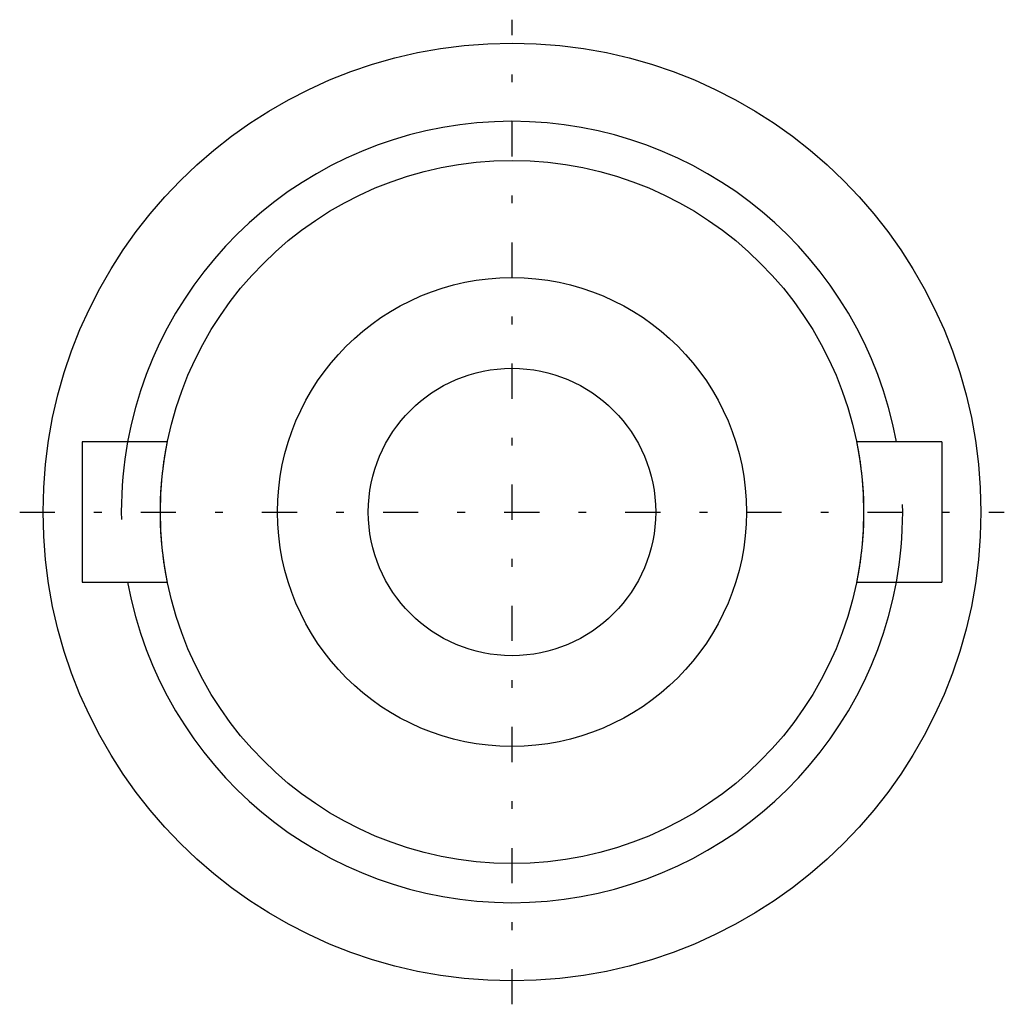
# Model space of a CAD drawing. Extents: x -6.3 to 6.3, y -6.3 to 6.3.
import ezdxf

# ---------------------------------------------------------------- set-up
doc = ezdxf.new("R2010")
doc.units = 0
doc.linetypes.add('CENTER', pattern=[1.5, 0.45, -0.5, 0.05, -0.5])
doc.linetypes.add('DASHED', pattern=[2, 1, -1])
for name, color, linetype in [('AM_0', 7, 'CONTINUOUS'), ('AM_3', 7, 'DASHED'), ('AM_7', 7, 'CENTER')]:
    doc.layers.add(name, color=color, linetype=linetype)

msp = doc.modelspace()

# ---------------------------------------------------------------- linework, layer by layer
at = {"layer": 'AM_0', "color": 7, "linetype": 'CONTINUOUS'}
for p, q in [((-4.409, 0.9), (-5.5, 0.9)), ((-5.5, 0.9), (-5.5, -0.9)), ((5.5, 0.9), (4.409, 0.9)), ((5.5, 0.9), (5.5, -0.9)), ((-5.5, -0.9), (-4.409, -0.9)), ((4.409, -0.9), (5.5, -0.9))]:
    msp.add_line(p, q, dxfattribs=at)
for radius in [6, 4.5, 3, 1.839]:
    msp.add_circle((0, 0), radius, dxfattribs=at)
for start, end in [(10.3698, 169.6302), (190.3698, 349.6302)]:
    msp.add_arc((0, 0), 5, start, end, dxfattribs=at)
at = {"layer": 'AM_3', "color": 6, "linetype": 'DASHED'}
for points in [[(-4.409, -0.9), (-4.409, -0.9), (-4.409, -0.899), (-4.41, -0.898), (-4.41, -0.897), (-4.41, -0.896), (-4.411, -0.893), (-4.411, -0.889), (-4.412, -0.884), (-4.413, -0.879), (-4.414, -0.873), (-4.415, -0.87), (-4.416, -0.866), (-4.417, -0.859), (-4.419, -0.85), (-4.421, -0.841), (-4.423, -0.831), (-4.425, -0.821), (-4.426, -0.815), (-4.427, -0.809), (-4.429, -0.797), (-4.431, -0.785), (-4.432, -0.778), (-4.433, -0.772), (-4.436, -0.758), (-4.438, -0.743), (-4.439, -0.736), (-4.441, -0.728), (-4.443, -0.712), (-4.446, -0.696), (-4.448, -0.68), (-4.451, -0.663), (-4.454, -0.645), (-4.455, -0.636), (-4.456, -0.627), (-4.459, -0.609), (-4.461, -0.59), (-4.464, -0.57), (-4.466, -0.55), (-4.469, -0.529), (-4.47, -0.519), (-4.471, -0.508), (-4.474, -0.486), (-4.476, -0.463), (-4.478, -0.441), (-4.481, -0.417), (-4.483, -0.393), (-4.484, -0.381), (-4.485, -0.369), (-4.487, -0.345), (-4.489, -0.32), (-4.49, -0.295), (-4.492, -0.27), (-4.493, -0.244), (-4.494, -0.231), (-4.495, -0.219), (-4.496, -0.193), (-4.497, -0.167), (-4.498, -0.141), (-4.499, -0.115), (-4.499, -0.089), (-4.499, -0.076), (-4.5, -0.064), (-4.5, -0.038), (-4.5, -0.013), (-4.5, 0), (-4.5, 0.013), (-4.5, 0.038), (-4.5, 0.064), (-4.499, 0.076), (-4.499, 0.089), (-4.499, 0.115), (-4.498, 0.141), (-4.497, 0.167), (-4.496, 0.193), (-4.495, 0.219), (-4.494, 0.231), (-4.493, 0.244), (-4.492, 0.27), (-4.49, 0.295), (-4.489, 0.32), (-4.487, 0.345), (-4.485, 0.369), (-4.484, 0.381), (-4.483, 0.393), (-4.481, 0.417), (-4.478, 0.441), (-4.476, 0.463), (-4.474, 0.486), (-4.471, 0.508), (-4.47, 0.519), (-4.469, 0.529), (-4.466, 0.55), (-4.464, 0.57), (-4.461, 0.59), (-4.459, 0.609), (-4.456, 0.627), (-4.455, 0.636), (-4.454, 0.645), (-4.451, 0.663), (-4.448, 0.68), (-4.446, 0.696), (-4.443, 0.712), (-4.441, 0.728), (-4.439, 0.736), (-4.438, 0.743), (-4.436, 0.758), (-4.433, 0.772), (-4.432, 0.778), (-4.431, 0.785), (-4.429, 0.797), (-4.427, 0.809), (-4.426, 0.815), (-4.425, 0.821), (-4.423, 0.831), (-4.421, 0.841), (-4.419, 0.85), (-4.417, 0.859), (-4.416, 0.866), (-4.415, 0.87), (-4.414, 0.873), (-4.413, 0.879), (-4.412, 0.884), (-4.411, 0.889), (-4.411, 0.893), (-4.41, 0.896), (-4.41, 0.897), (-4.41, 0.898), (-4.409, 0.899), (-4.409, 0.9), (-4.409, 0.9)], [(4.409, 0.9), (4.409, 0.9), (4.409, 0.899), (4.41, 0.898), (4.41, 0.897), (4.41, 0.896), (4.411, 0.893), (4.411, 0.889), (4.412, 0.884), (4.413, 0.879), (4.414, 0.873), (4.415, 0.87), (4.416, 0.866), (4.417, 0.859), (4.419, 0.85), (4.421, 0.841), (4.423, 0.831), (4.425, 0.821), (4.426, 0.815), (4.427, 0.809), (4.429, 0.797), (4.431, 0.785), (4.432, 0.778), (4.433, 0.772), (4.436, 0.758), (4.438, 0.743), (4.439, 0.736), (4.441, 0.728), (4.443, 0.712), (4.446, 0.696), (4.448, 0.68), (4.451, 0.663), (4.454, 0.645), (4.455, 0.636), (4.456, 0.627), (4.459, 0.609), (4.461, 0.59), (4.464, 0.57), (4.466, 0.55), (4.469, 0.529), (4.47, 0.519), (4.471, 0.508), (4.474, 0.486), (4.476, 0.463), (4.478, 0.441), (4.481, 0.417), (4.483, 0.393), (4.484, 0.381), (4.485, 0.369), (4.487, 0.345), (4.489, 0.32), (4.49, 0.295), (4.492, 0.27), (4.493, 0.244), (4.494, 0.231), (4.495, 0.219), (4.496, 0.193), (4.497, 0.167), (4.498, 0.141), (4.499, 0.115), (4.499, 0.089), (4.499, 0.076), (4.5, 0.064), (4.5, 0.038), (4.5, 0.013), (4.5, 0), (4.5, -0.013), (4.5, -0.038), (4.5, -0.064), (4.499, -0.076), (4.499, -0.089), (4.499, -0.115), (4.498, -0.141), (4.497, -0.167), (4.496, -0.193), (4.495, -0.219), (4.494, -0.231), (4.493, -0.244), (4.492, -0.27), (4.49, -0.295), (4.489, -0.32), (4.487, -0.345), (4.485, -0.369), (4.484, -0.381), (4.483, -0.393), (4.481, -0.417), (4.478, -0.441), (4.476, -0.463), (4.474, -0.486), (4.471, -0.508), (4.47, -0.519), (4.469, -0.529), (4.466, -0.55), (4.464, -0.57), (4.461, -0.59), (4.459, -0.609), (4.456, -0.627), (4.455, -0.636), (4.454, -0.645), (4.451, -0.663), (4.448, -0.68), (4.446, -0.696), (4.443, -0.712), (4.441, -0.728), (4.439, -0.736), (4.438, -0.743), (4.436, -0.758), (4.433, -0.772), (4.432, -0.778), (4.431, -0.785), (4.429, -0.797), (4.427, -0.809), (4.426, -0.815), (4.425, -0.821), (4.423, -0.831), (4.421, -0.841), (4.419, -0.85), (4.417, -0.859), (4.416, -0.866), (4.415, -0.87), (4.414, -0.873), (4.413, -0.879), (4.412, -0.884), (4.411, -0.889), (4.411, -0.893), (4.41, -0.896), (4.41, -0.897), (4.41, -0.898), (4.409, -0.899), (4.409, -0.9), (4.409, -0.9)]]:
    msp.add_lwpolyline(points, dxfattribs=at)
for start, end in [(169.6302, 190.3698), (349.6302, 10.3698)]:
    msp.add_arc((0, 0), 5, start, end, dxfattribs=at)
at = {"layer": 'AM_7', "color": 4, "linetype": 'CENTER'}
for p, q in [((0, -6.3), (0, 6.3)), ((-6.3, 0), (6.3, 0))]:
    msp.add_line(p, q, dxfattribs=at)

doc.saveas('drawing.dxf')
